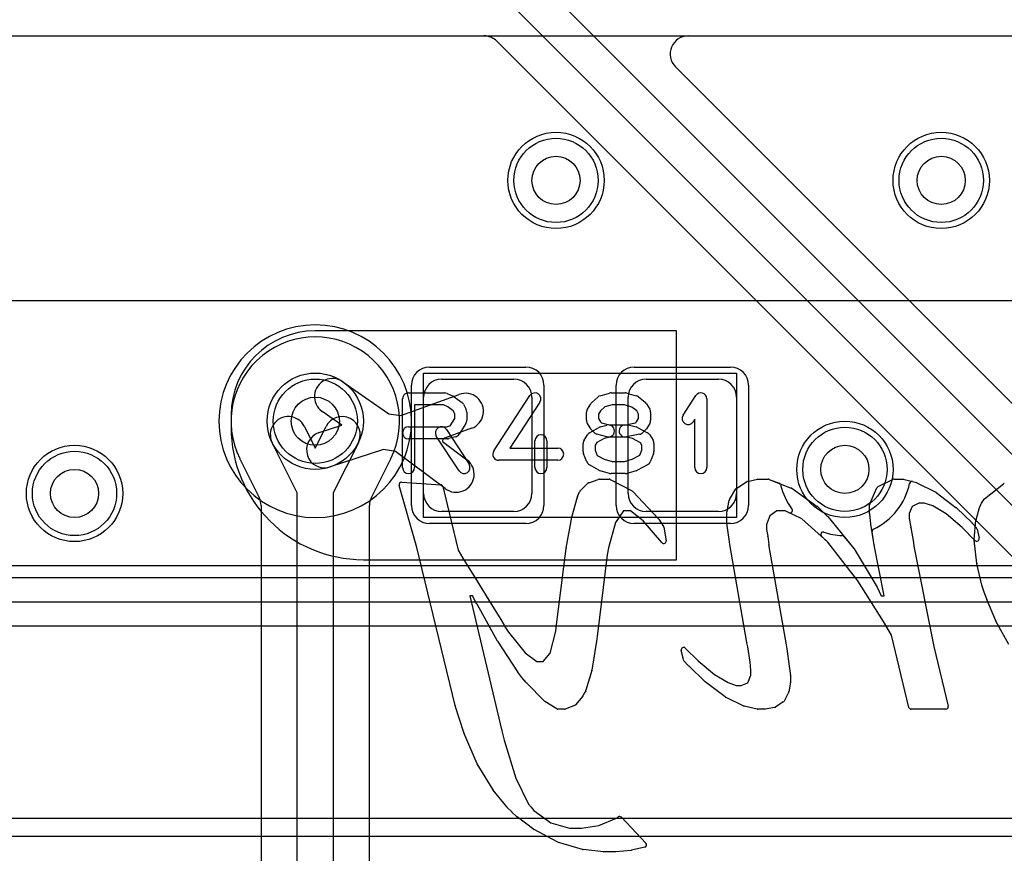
# Model space of a CAD drawing. Extents: x 0 to 21, y -0.5 to 20.
# Tile 6 of 15: x 8.7 to 12.8, y 12.2 to 15.7. Entities that reach past the tile are written whole.
import ezdxf

# ---------------------------------------------------------------- set-up
doc = ezdxf.new("R2010")
doc.units = 0
for name, color, linetype in [('Hole', 1, 'CONTINUOUS'), ('L1', 3, 'CONTINUOUS'), ('L2', 3, 'CONTINUOUS'), ('L3', 3, 'CONTINUOUS'), ('L4', 3, 'CONTINUOUS'), ('MetalMask-A', 176, 'CONTINUOUS'), ('PartsArea-A', 111, 'CONTINUOUS'), ('PartsArea-B', 111, 'CONTINUOUS'), ('PartsSilk-A', 221, 'CONTINUOUS'), ('PartsSilk-B', 221, 'CONTINUOUS'), ('Resist-A', 2, 'CONTINUOUS'), ('Resist-B', 2, 'CONTINUOUS'), ('Silk-A', 140, 'CONTINUOUS'), ('Silk-B', 140, 'CONTINUOUS')]:
    doc.layers.add(name, color=color, linetype=linetype)

msp = doc.modelspace()

# ---------------------------------------------------------------- linework, layer by layer
at = {"layer": 'Hole'}
for centre in [(10.9, 15), (12.5, 15), (9.9, 14), (12.1, 13.8), (8.9, 13.7)]:
    msp.add_circle(centre, 0.1, dxfattribs=at)
at = {"layer": 'L1'}
for p, q in [((10.81542, 15.84064), (13.60303, 13.05303)), ((13.49697, 12.94697), (10.70936, 15.73458)), ((1.175, 15.6), (10.60067, 15.6)), ((11.44933, 15.6), (18.825, 15.6)), ((10.65426, 15.57748), (13.39087, 12.84087)), ((12.83152, 14.03675), (11.3963, 15.47197)), ((11.4, 14.37504), (9.89996, 14.37504)), ((11.4, 13.42496), (11.4, 14.37504)), ((10.01455, 14.16395), (10.20545, 14.03056)), ((10.425, 14.175), (10.725, 14.175)), ((11.275, 14.175), (11.575, 14.175)), ((10.25561, 14.02314), (10.49801, 14.11141)), ((10.35, 13.7), (10.35, 14.1)), ((10.8, 14.1), (10.8, 13.7)), ((11.2, 13.7), (11.2, 14.1)), ((11.65, 14.1), (11.65, 13.7)), ((10.01079, 13.98359), (9.92863, 14.04099)), ((10.20545, 14.03056), (10.25561, 14.02314)), ((9.54996, 14.02504), (9.54996, 13.97496)), ((9.91552, 13.95247), (10.01079, 13.98359)), ((10.54933, 13.97047), (10.43015, 13.92707)), ((10.43015, 13.92707), (10.42852, 13.91608)), ((10.42852, 13.91608), (10.53, 13.83999)), ((10.18345, 13.88219), (9.9621, 13.80989)), ((10.23362, 13.87476), (10.18345, 13.88219)), ((10.44002, 13.71999), (10.23362, 13.87476)), ((10.725, 13.625), (10.425, 13.625)), ((11.575, 13.625), (11.275, 13.625)), ((10.09996, 13.42496), (11.4, 13.42496)), ((16.76268, 12.27504), (3.2728, 12.27504))]:
    msp.add_line(p, q, dxfattribs=at)
for centre in [(10.9, 15), (12.5, 15), (9.9, 14), (12.1, 13.8), (8.9, 13.7)]:
    msp.add_circle(centre, 0.2, dxfattribs=at)
for centre, radius, start, end in [((10.60067, 15.525), 0.075, 45.0054, 90), ((11.44933, 15.525), 0.075, 90, -135), ((10.60125, 15.52447), 0.07497, 45, 45.60525), ((9.89996, 14.02504), 0.35, 90, 180), ((9.97159, 14.10247), 0.075, 55.05554, -124.94219), ((10.425, 14.1), 0.075, 90, 180), ((10.725, 14.1), 0.075, 0, 90), ((11.275, 14.1), 0.075, 90, 180), ((11.575, 14.1), 0.075, 0, 90), ((10.52367, 14.04094), 0.075, -69.99209, 110.00961), ((10.09996, 13.97496), 0.55, 180, -90), ((9.93881, 13.88118), 0.075, 108.09189, -71.91145), ((10.48501, 13.77999), 0.075, -126.86379, 53.13631), ((10.425, 13.7), 0.075, 180, -90), ((10.725, 13.7), 0.075, -90, 0), ((11.275, 13.7), 0.075, 180, -90), ((11.575, 13.7), 0.075, -90, 0)]:
    msp.add_arc(centre, radius, start, end, dxfattribs=at)
at = {"layer": 'L2'}
for p, q in [((4.75001, 15.6), (16.15188, 15.6)), ((16.3, 13.40004), (6.575, 13.40004)), ((6.575, 13.25), (16.3, 13.25)), ((16.3, 12.35), (6.575, 12.35))]:
    msp.add_line(p, q, dxfattribs=at)
for centre in [(10.9, 15), (12.5, 15), (12.1, 13.8), (8.9, 13.7)]:
    msp.add_circle(centre, 0.2, dxfattribs=at)
for start, end in [(90, -90), (-90, 90)]:
    msp.add_arc((9.9, 14), 0.40004, start, end, dxfattribs=at)
at = {"layer": 'L3'}
msp.add_line((1.17497, 15.6), (18.82503, 15.6), dxfattribs=at)
for centre in [(10.9, 15), (12.5, 15), (12.1, 13.8), (8.9, 13.7)]:
    msp.add_circle(centre, 0.2, dxfattribs=at)
for start, end in [(90, -90), (-90, 90)]:
    msp.add_arc((9.9, 14), 0.40004, start, end, dxfattribs=at)
at = {"layer": 'L4'}
for p, q in [((1.17497, 15.59996), (14.1913, 15.59996)), ((9.85526, 13.97767), (9.9, 13.888)), ((9.9, 13.888), (9.94474, 13.97767)), ((9.825, 13.70234), (9.72104, 13.91071)), ((10.07896, 13.91071), (9.975, 13.70234)), ((9.58823, 13.84083), (9.66707, 13.6828)), ((10.13293, 13.68279), (10.21322, 13.84372)), ((9.825, 10.15807), (9.825, 13.70234)), ((9.975, 13.70234), (9.975, 10.15807)), ((9.67496, 13.64932), (9.67496, 6.59615)), ((10.12504, 6.59615), (10.12504, 13.64932))]:
    msp.add_line(p, q, dxfattribs=at)
for centre in [(10.9, 15), (12.5, 15), (9.9, 14), (12.1, 13.8), (8.9, 13.7)]:
    msp.add_circle(centre, 0.2, dxfattribs=at)
for centre, radius, start, end in [((9.9, 14.00001), 0.35005, -26.34984, -153.63552), ((9.78815, 13.94419), 0.075, 26.5138, -153.48404), ((10.01185, 13.94419), 0.075, -26.5138, 153.48404), ((9.51919, 13.81127), 0.07497, 26.30188, 26.36339), ((9.78817, 13.9442), 0.22506, -153.7025, -153.6877), ((9.9, 14), 0.35004, -153.61429, -153.04698), ((9.52115, 13.80736), 0.07497, 26.5172, 26.95125), ((10.01185, 13.9442), 0.22505, -26.51837, -26.27927), ((10.28086, 13.81137), 0.07497, 153.6537, 153.72206), ((9.59999, 13.64933), 0.07497, -0.00764, 26.5172), ((10.20001, 13.64932), 0.07497, 153.4828, 180)]:
    msp.add_arc(centre, radius, start, end, dxfattribs=at)
at = {"layer": 'MetalMask-A'}
for p, q in [((10.425, 14.175), (10.725, 14.175)), ((11.275, 14.175), (11.575, 14.175)), ((10.35, 13.7), (10.35, 14.1)), ((10.8, 14.1), (10.8, 13.7)), ((11.2, 13.7), (11.2, 14.1)), ((11.65, 14.1), (11.65, 13.7)), ((10.725, 13.625), (10.425, 13.625)), ((11.575, 13.625), (11.275, 13.625))]:
    msp.add_line(p, q, dxfattribs=at)
for centre, start, end in [((10.425, 14.1), 90, 180), ((10.725, 14.1), 0, 90), ((11.275, 14.1), 90, 180), ((11.575, 14.1), 0, 90), ((10.425, 13.7), 180, -90), ((10.725, 13.7), -90, 0), ((11.275, 13.7), 180, -90), ((11.575, 13.7), -90, 0)]:
    msp.add_arc(centre, 0.075, start, end, dxfattribs=at)
at = {"layer": 'PartsArea-A'}
for p, q in [((20, 14.5), (0, 14.5)), ((10.35, 13.6), (10.35, 14.2)), ((10.35, 14.2), (11.65, 14.2)), ((11.65, 14.2), (11.65, 13.6)), ((11.65, 13.6), (10.35, 13.6)), ((0.85, 13.25), (13.15, 13.25))]:
    msp.add_line(p, q, dxfattribs=at)
at = {"layer": 'PartsArea-B'}
msp.add_line((20, 14.5), (0, 14.5), dxfattribs=at)
at = {"layer": 'PartsSilk-A'}
for p, q in [((10.2875, 14.11759), (10.4375, 14.11759)), ((10.44765, 14.11544), (10.47265, 14.10433)), ((11.08341, 14.10552), (11.1223, 14.11663)), ((11.12917, 14.11759), (11.1875, 14.11759)), ((11.19437, 14.11663), (11.23326, 14.10552)), ((10.2625, 13.80741), (10.2625, 14.09259)), ((10.4772, 14.1017), (10.50776, 14.07948)), ((10.51542, 14.07044), (10.52653, 14.04822)), ((10.64157, 13.87663), (10.79157, 14.10626)), ((10.83343, 14.07892), (10.70869, 13.88796)), ((11.03019, 14.05029), (11.04408, 14.07251)), ((11.04867, 14.07795), (11.07367, 14.10017)), ((11.24201, 14.101), (11.26979, 14.07878)), ((11.27537, 14.07251), (11.28926, 14.05029)), ((11.42763, 14.0247), (11.48041, 14.10618)), ((11.52639, 14.09259), (11.52639, 13.80741)), ((10.4322, 14.06759), (10.3125, 14.06759)), ((10.3125, 14.06759), (10.3125, 13.80741)), ((10.44993, 14.05971), (10.4322, 14.06759)), ((10.47343, 14.04263), (10.44993, 14.05971)), ((10.47917, 14.03114), (10.47343, 14.04263)), ((10.47917, 14.01087), (10.47917, 14.03114)), ((10.52917, 14.03704), (10.52917, 14.0037)), ((11.02639, 14.0037), (11.02639, 14.03704)), ((11.08457, 14.04296), (11.07639, 14.02987)), ((11.07639, 14.02987), (11.07639, 14.01087)), ((11.10263, 14.05901), (11.08457, 14.04296)), ((11.13267, 14.06759), (11.10263, 14.05901)), ((11.184, 14.06759), (11.13267, 14.06759)), ((11.2147, 14.05882), (11.184, 14.06759)), ((11.23523, 14.0424), (11.2147, 14.05882)), ((11.24306, 14.02987), (11.23523, 14.0424)), ((11.24306, 14.01087), (11.24306, 14.02987)), ((11.29306, 14.03704), (11.29306, 14.0037)), ((10.46042, 13.98087), (10.47917, 14.01087)), ((10.52537, 13.99045), (10.49759, 13.94601)), ((11.04408, 13.96823), (11.03019, 13.99045)), ((11.07639, 14.01087), (11.08497, 13.99715)), ((11.08497, 13.99715), (11.08932, 13.9928)), ((11.08932, 13.9928), (11.12134, 13.98426)), ((11.1826, 13.98377), (11.23074, 13.9934)), ((11.23074, 13.9934), (11.23448, 13.99715)), ((11.23448, 13.99715), (11.24306, 14.01087)), ((11.28926, 13.99045), (11.27537, 13.96823)), ((11.47639, 14.00801), (11.46959, 13.99752)), ((11.47639, 13.80741), (11.47639, 14.00801)), ((10.2875, 13.97685), (10.44533, 13.97685)), ((10.44453, 13.96553), (10.53898, 13.82109)), ((10.44533, 13.97685), (10.46042, 13.98087)), ((11.03899, 13.95134), (11.07788, 13.97356)), ((11.05871, 13.95269), (11.0476, 13.9638)), ((11.08384, 13.97601), (11.11162, 13.98342)), ((11.12134, 13.98426), (11.19861, 13.98426)), ((11.20505, 13.98342), (11.23283, 13.97601)), ((11.23815, 13.97391), (11.27982, 13.95169)), ((11.27185, 13.9638), (11.26074, 13.95269)), ((10.44861, 13.92685), (10.2875, 13.92685)), ((10.49714, 13.79373), (10.40269, 13.93817)), ((10.48283, 13.9351), (10.45505, 13.92769)), ((10.8125, 13.80741), (10.8125, 13.91852)), ((10.8625, 13.91852), (10.8625, 13.80741)), ((11.0125, 13.87407), (11.0125, 13.90741)), ((11.0163, 13.92066), (11.03019, 13.94288)), ((11.06925, 13.91104), (11.0625, 13.90024)), ((11.09986, 13.92853), (11.06925, 13.91104)), ((11.11162, 13.9351), (11.06995, 13.94621)), ((11.1245, 13.9351), (11.09986, 13.92853)), ((11.19533, 13.93426), (11.11806, 13.93426)), ((11.24796, 13.94586), (11.1924, 13.93475)), ((11.21717, 13.92844), (11.19533, 13.93426)), ((11.2504, 13.91072), (11.21717, 13.92844)), ((11.25694, 13.90024), (11.2504, 13.91072)), ((11.28926, 13.94287), (11.30314, 13.92065)), ((11.30694, 13.90741), (11.30694, 13.87407)), ((10.70869, 13.88796), (10.90694, 13.88796)), ((11.0625, 13.90024), (11.0625, 13.87907)), ((11.0625, 13.87907), (11.07119, 13.85822)), ((11.24842, 13.8586), (11.25694, 13.87907)), ((11.25694, 13.87907), (11.25694, 13.90024)), ((10.90694, 13.83796), (10.6625, 13.83796)), ((11.02831, 13.83112), (11.01442, 13.86445)), ((11.07119, 13.85822), (11.10006, 13.84173)), ((11.10006, 13.84173), (11.13267, 13.83241)), ((11.13267, 13.83241), (11.184, 13.83241)), ((11.184, 13.83241), (11.21697, 13.84183)), ((11.21697, 13.84183), (11.24842, 13.8586)), ((11.30502, 13.86446), (11.29114, 13.83113)), ((11.07788, 13.79681), (11.03899, 13.81903)), ((11.1223, 13.78337), (11.08341, 13.79448)), ((11.23326, 13.79448), (11.19437, 13.78337)), ((11.27982, 13.81868), (11.23815, 13.79646)), ((11.1875, 13.78241), (11.12917, 13.78241)), ((0.85, 13.3516), (13.15, 13.3516)), ((13.0484, 13.1484), (0.9516, 13.1484))]:
    msp.add_line(p, q, dxfattribs=at)
for centre, start, end in [((10.2875, 14.09259), 90, 180), ((10.4375, 14.09259), 66.04914, 90), ((10.8125, 14.09259), -33.14974, 146.84644), ((11.12917, 14.09259), 90, 105.94854), ((11.1875, 14.09259), 74.05146, 90), ((11.50139, 14.09259), 0, 147.06619), ((10.4625, 14.08148), 53.98274, 66.03964), ((10.49306, 14.05926), 26.56505, 53.97932), ((11.06528, 14.05926), 131.62783, 147.99462), ((11.09028, 14.08148), 105.94854, 131.62783), ((11.22639, 14.08148), 51.33303, 74.05146), ((11.25417, 14.05926), 32.00538, 51.33303), ((10.50417, 14.03704), 0, 26.56505), ((11.05139, 14.03704), 147.99462, 180), ((11.26806, 14.03704), 0, 32.00538), ((10.50417, 14.0037), -32.00538, 0), ((11.05139, 14.0037), 180, -147.99462), ((11.26806, 14.0037), -32.00538, 0), ((11.44861, 14.01111), 147.06646, -32.93381), ((10.2875, 13.95185), 90, -90), ((10.42361, 13.95185), 33.18146, -146.81914), ((11.05139, 13.92963), 119.73351, 147.98998), ((11.06528, 13.98148), -147.99462, -135), ((11.07639, 13.97037), -135, -104.92551), ((11.09028, 13.95185), 104.92551, 119.74171), ((11.11806, 13.95926), -75.07449, 104.93527), ((11.1875, 13.95926), 101.30544, -78.69205), ((11.19861, 13.95926), 75.07449, 90), ((11.22639, 13.95185), 61.9383, 75.06473), ((11.24306, 13.97037), -78.69456, -45), ((11.25417, 13.98148), -45, -32.00538), ((11.26806, 13.92963), 31.98594, 61.9318), ((10.44861, 13.95185), -90, -75.06473), ((10.47639, 13.95926), -75.07449, -32.01002), ((10.8375, 13.91852), 0, 180), ((11.0375, 13.90741), 147.99462, 180), ((11.11806, 13.95926), -104.92551, -90), ((11.28194, 13.90741), 0, 31.99147), ((10.6625, 13.86296), 146.85026, -90), ((10.90694, 13.86296), -90, 90), ((11.0375, 13.87407), 180, -157.37647), ((11.28194, 13.87407), -22.60576, 0), ((11.05139, 13.84074), -157.37309, -119.74171), ((11.26806, 13.84074), -61.9383, -22.60888), ((10.2875, 13.80741), 180, 0), ((10.51806, 13.80741), -146.81854, 33.18086), ((10.8375, 13.80741), 180, 0), ((11.09028, 13.81852), -119.73351, -105.94345), ((11.12917, 13.80741), -105.94854, -90), ((11.1875, 13.80741), -90, -74.05655), ((11.22639, 13.81852), -74.05146, -61.9318), ((11.50139, 13.80741), 180, 0)]:
    msp.add_arc(centre, 0.025, start, end, dxfattribs=at)
at = {"layer": 'PartsSilk-B'}
for p, q in [((10.25894, 13.74639), (10.42116, 13.73596)), ((10.99954, 13.70889), (11.03237, 13.7421)), ((11.03613, 13.74449), (11.07571, 13.75855)), ((11.07906, 13.75913), (11.12094, 13.75913)), ((11.12556, 13.758), (11.21655, 13.71054)), ((11.65048, 13.72247), (11.69158, 13.74876)), ((11.6949, 13.75012), (11.73634, 13.75891)), ((11.73841, 13.75913), (11.78176, 13.75913)), ((11.78542, 13.75844), (11.8771, 13.72242)), ((12.23761, 13.72873), (12.29822, 13.75813)), ((12.30258, 13.75913), (12.33999, 13.75913)), ((12.34237, 13.75884), (12.39679, 13.74553)), ((12.39889, 13.74476), (12.47773, 13.70528)), ((10.3215, 13.47563), (10.24868, 13.73369)), ((10.43024, 13.72832), (10.49384, 13.4638)), ((10.99362, 13.69768), (10.99761, 13.70613)), ((11.21922, 13.70852), (11.32574, 13.59514)), ((11.62092, 13.67519), (11.64729, 13.71919)), ((11.87921, 13.72128), (11.98512, 13.6464)), ((12.20362, 13.65699), (12.23281, 13.72374)), ((12.47932, 13.70428), (12.56222, 13.64088)), ((12.68047, 13.67832), (12.75854, 13.73963)), ((10.96633, 13.60212), (10.98923, 13.68635)), ((10.98957, 13.68737), (10.99335, 13.69705)), ((11.61023, 13.62495), (11.6197, 13.67202)), ((12.40719, 13.66033), (12.37978, 13.64556)), ((12.42852, 13.66033), (12.40719, 13.66033)), ((12.4648, 13.64905), (12.42852, 13.66033)), ((12.66731, 13.65949), (12.67832, 13.676)), ((11.18039, 13.6274), (11.14679, 13.57996)), ((11.20934, 13.6274), (11.18039, 13.6274)), ((11.26245, 13.58624), (11.20934, 13.6274)), ((11.61003, 13.57802), (11.61003, 13.62298)), ((11.81776, 13.6274), (11.78805, 13.60673)), ((11.85121, 13.6274), (11.81776, 13.6274)), ((11.92158, 13.59513), (11.85121, 13.6274)), ((11.98636, 13.64536), (12.00568, 13.62638)), ((12.00568, 13.62638), (12.02806, 13.60466)), ((12.20278, 13.61703), (12.20278, 13.65298)), ((12.37978, 13.64556), (12.36742, 13.6174)), ((12.52102, 13.61507), (12.4648, 13.64905)), ((12.56307, 13.64016), (12.62824, 13.57769)), ((12.64464, 13.59063), (12.65923, 13.64176)), ((12.65974, 13.64316), (12.66652, 13.65808)), ((10.94282, 13.47223), (10.96614, 13.60128)), ((11.14679, 13.57996), (11.1185, 13.47435)), ((11.33994, 13.49563), (11.26245, 13.58624)), ((11.32687, 13.59369), (11.34637, 13.56327)), ((11.78805, 13.60673), (11.77468, 13.57173)), ((12.02963, 13.49828), (11.92158, 13.59513)), ((12.02884, 13.60381), (12.13695, 13.47155)), ((12.20761, 13.57305), (12.20284, 13.61592)), ((12.36742, 13.6174), (12.36742, 13.5958)), ((12.36742, 13.5958), (12.37409, 13.55935)), ((12.58688, 13.55848), (12.52102, 13.61507)), ((12.637, 13.50827), (12.6443, 13.58879)), ((11.34781, 13.55957), (11.3574, 13.50383)), ((11.62024, 13.49976), (11.61012, 13.57672)), ((11.77468, 13.57173), (11.77468, 13.55051)), ((11.77468, 13.55051), (11.7799, 13.52193)), ((12.21872, 13.5029), (12.20767, 13.57259)), ((12.37411, 13.55923), (12.38492, 13.49595)), ((12.64008, 13.5047), (12.58688, 13.55848)), ((12.62875, 13.57717), (12.64702, 13.55691)), ((12.6494, 13.55215), (12.657, 13.51367)), ((11.62239, 13.48746), (11.6203, 13.49932)), ((11.77999, 13.52128), (11.78393, 13.48739)), ((12.15311, 13.33684), (12.02963, 13.49828)), ((12.22182, 13.48595), (12.21876, 13.50267)), ((12.64727, 13.40916), (12.63701, 13.50631)), ((10.48146, 12.81877), (10.3215, 13.47563)), ((10.49384, 13.4638), (10.5134, 13.43163)), ((10.9384, 13.43912), (10.94275, 13.47177)), ((11.1185, 13.47435), (11.11284, 13.44526)), ((11.69232, 13.0807), (11.62239, 13.48746)), ((11.78395, 13.48524), (11.7834, 13.47976)), ((11.7834, 13.47976), (11.85547, 13.07171)), ((12.13778, 13.47037), (12.23335, 13.31145)), ((12.26244, 13.27547), (12.22184, 13.48586)), ((12.38496, 13.49565), (12.38696, 13.4813)), ((12.38696, 13.4813), (12.4698, 13.06401)), ((10.5134, 13.43163), (10.57246, 13.33529)), ((10.90239, 13.15455), (10.93839, 13.43906)), ((11.11284, 13.44526), (11.07168, 13.11654)), ((12.66896, 13.31974), (12.6475, 13.40784)), ((10.57246, 13.33529), (10.63185, 13.23912)), ((12.26014, 13.16845), (12.15311, 13.33684)), ((12.23385, 13.31051), (12.25011, 13.27547)), ((12.67868, 13.29049), (12.66919, 13.31895)), ((10.55302, 13.27547), (10.54171, 13.27547)), ((10.54171, 13.27547), (10.67496, 12.7136)), ((10.57166, 13.24024), (10.55302, 13.27547)), ((12.25011, 13.27547), (12.26244, 13.27547)), ((12.68942, 13.26031), (12.67874, 13.29029)), ((12.72713, 13.17096), (12.68963, 13.25978)), ((10.6573, 13.0866), (10.57177, 13.24005)), ((10.63186, 13.2391), (10.67023, 13.17661)), ((10.67034, 13.17644), (10.68415, 13.1529)), ((12.78047, 13.07263), (12.72755, 13.17008)), ((10.68493, 13.15122), (10.68577, 13.14889)), ((10.68577, 13.14889), (10.70197, 13.12447)), ((10.89919, 13.12743), (10.90238, 13.15446)), ((12.29333, 13.11083), (12.26014, 13.16845)), ((10.70197, 13.12447), (10.77234, 13.03854)), ((10.87614, 13.0374), (10.89919, 13.12743)), ((11.07168, 13.11651), (11.06788, 13.08693)), ((12.36557, 12.8118), (12.29333, 13.11083)), ((10.74072, 12.9589), (10.65766, 13.086)), ((11.06784, 13.08665), (11.04891, 12.9659)), ((11.42883, 13.01002), (11.42033, 13.04848)), ((11.43713, 13.05774), (11.49054, 13.00483)), ((11.69648, 13.06337), (11.69246, 13.08005)), ((11.70675, 12.9993), (11.69648, 13.06337)), ((11.85547, 13.07171), (11.85848, 13.05533)), ((11.85853, 13.05497), (11.86904, 12.98343)), ((12.4698, 13.06401), (12.52913, 12.81648)), ((10.77234, 13.03854), (10.82059, 13.00172)), ((10.84643, 13.00172), (10.87614, 13.0374)), ((10.82059, 13.00172), (10.84643, 13.00172)), ((11.45072, 12.9842), (11.43123, 13.00541)), ((11.51919, 12.91814), (11.45114, 12.98377)), ((11.49054, 13.00483), (11.5587, 12.94823)), ((11.70883, 12.96649), (11.70675, 12.9993)), ((11.70883, 12.94503), (11.70883, 12.96649)), ((11.86909, 12.98308), (11.87342, 12.94403)), ((10.75833, 12.9364), (10.74122, 12.9582)), ((10.77663, 12.91469), (10.75856, 12.93612)), ((11.04862, 12.9646), (11.02434, 12.88286)), ((11.5587, 12.94823), (11.61565, 12.91428)), ((11.69669, 12.91364), (11.70883, 12.94503)), ((11.87348, 12.94293), (11.87348, 12.91725)), ((10.85233, 12.83802), (10.77716, 12.91411)), ((11.60201, 12.85496), (11.52007, 12.91739)), ((11.61565, 12.91428), (11.64885, 12.90294)), ((11.64885, 12.90294), (11.66917, 12.90294)), ((11.66917, 12.90294), (11.69669, 12.91364)), ((11.87336, 12.91571), (11.86729, 12.87669)), ((11.01106, 12.85848), (10.98094, 12.82269)), ((11.01714, 12.87053), (11.01244, 12.86063)), ((11.02326, 12.88046), (11.01714, 12.87053)), ((11.67959, 12.81713), (11.60371, 12.85391)), ((11.86626, 12.87357), (11.84753, 12.83803)), ((10.51658, 12.70669), (10.48164, 12.81815)), ((10.90275, 12.80571), (10.85408, 12.83661)), ((10.93485, 12.80415), (10.90811, 12.80415)), ((10.97692, 12.81981), (10.93848, 12.80483)), ((11.73515, 12.80439), (11.68176, 12.81637)), ((11.76738, 12.80415), (11.73734, 12.80415)), ((11.80767, 12.8118), (11.76929, 12.80433)), ((11.84407, 12.83427), (11.81115, 12.8132)), ((12.51941, 12.80415), (12.37529, 12.80415)), ((10.57192, 12.57778), (10.51693, 12.70573)), ((10.67496, 12.7136), (10.68409, 12.6754)), ((10.68409, 12.6754), (10.73374, 12.51718)), ((10.63837, 12.46867), (10.57257, 12.57652)), ((10.73374, 12.51718), (10.78597, 12.4099)), ((10.69506, 12.39849), (10.63914, 12.46759)), ((10.71646, 12.37732), (10.69581, 12.39766)), ((10.78597, 12.4099), (10.79643, 12.39716)), ((10.79664, 12.39689), (10.80745, 12.38277)), ((10.73766, 12.35761), (10.71667, 12.37712)), ((10.80763, 12.30501), (10.73847, 12.35693)), ((10.80745, 12.38277), (10.87875, 12.33208)), ((11.07723, 12.32089), (11.15132, 12.35162)), ((11.15154, 12.35177), (11.15827, 12.3566)), ((11.17133, 12.35538), (11.2735, 12.24835)), ((10.87875, 12.33208), (10.95668, 12.3102)), ((11.00636, 12.3102), (11.07723, 12.32089)), ((10.90468, 12.25331), (10.80894, 12.30418)), ((10.95668, 12.3102), (11.00636, 12.3102)), ((11.01046, 12.22206), (10.90656, 12.25254)), ((11.26867, 12.23174), (11.21386, 12.21816)), ((11.09734, 12.21147), (11.01208, 12.22173)), ((11.14783, 12.2114), (11.09853, 12.2114)), ((11.21247, 12.21792), (11.14884, 12.21145))]:
    msp.add_line(p, q, dxfattribs=at)
for centre, radius, start, end in [((10.2583, 13.73641), 0.01, 86.33075, -164.21205), ((11.03948, 13.73507), 0.01, 109.57673, 135.32416), ((11.07906, 13.74913), 0.01, 90, 109.57673), ((11.12094, 13.74913), 0.01, 62.48694, 90), ((11.69697, 13.74034), 0.01, 101.95065, 122.62504), ((11.73841, 13.74913), 0.01, 90, 101.95065), ((11.78176, 13.74913), 0.01, 68.53894, 90), ((12.30258, 13.74913), 0.01, 90, 115.84761), ((12.33999, 13.74913), 0.01, 76.22786, 90), ((12.39441, 13.73582), 0.01, 63.3837, 76.22786), ((10.42052, 13.72598), 0.01, 13.53586, 86.33075), ((11.00665, 13.70186), 0.01, 135.32416, 154.71652), ((11.21193, 13.70167), 0.01, 43.21768, 62.48694), ((11.65587, 13.71405), 0.01, 122.62504, 149.07554), ((11.87344, 13.71311), 0.01, 54.76864, 68.53894), ((12.24197, 13.71973), 0.01, 115.84761, 156.3575), ((12.47325, 13.69634), 0.01, 52.60268, 63.3837), ((12.76472, 13.73177), 0.01, 105.31545, 128.14388), ((10.99888, 13.68373), 0.01, 158.64562, 164.81021), ((11.00266, 13.69341), 0.01, 154.71652, 158.64562), ((11.6295, 13.67005), 0.01, 149.07554, 168.63386), ((12.68664, 13.67045), 0.01, 128.09608, 146.29511), ((11.62003, 13.62298), 0.01, 168.63386, 180), ((11.97935, 13.63823), 0.01, 45.48623, 54.76864), ((12.21278, 13.65298), 0.01, 156.3575, 180), ((12.55615, 13.63294), 0.01, 46.21543, 52.60268), ((12.66885, 13.63902), 0.01, 155.56078, 164.07942), ((12.67562, 13.65394), 0.01, 146.26223, 155.55053), ((10.97598, 13.5995), 0.01, 164.81021, 169.7464), ((11.31845, 13.58829), 0.01, 32.67328, 43.21768), ((12.0211, 13.59748), 0.01, 39.27731, 45.89138), ((12.21278, 13.61703), 0.01, 180, -173.62818), ((12.65426, 13.58789), 0.01, 164.10181, 174.82333), ((11.33795, 13.55787), 0.01001, 9.78241, 32.67328), ((11.62003, 13.57802), 0.01, 180, -172.52658), ((12.21755, 13.57416), 0.01, -173.62818, -170.9708), ((12.36425, 13.55755), 0.01, 9.6695, 10.36632), ((12.62132, 13.57047), 0.01, 42.04255, 46.21543), ((12.63959, 13.55021), 0.01, 11.18633, 42.04255), ((11.34754, 13.50213), 0.01001, -139.46085, 9.78241), ((11.63015, 13.50106), 0.01, -172.52658, -169.98207), ((11.77006, 13.52013), 0.01, 6.60603, 10.36632), ((12.2286, 13.50447), 0.01, -170.9708, -169.63368), ((12.64695, 13.50736), 0.01, 174.77442, -173.97337), ((12.64719, 13.51173), 0.01, -135.32416, 11.18633), ((10.95266, 13.47045), 0.01, 169.7464, 172.41293), ((11.774, 13.48624), 0.01, -5.7391, 6.60603), ((12.12921, 13.46522), 0.01, 31.00307, 39.27731), ((12.23166, 13.48775), 0.01, -169.63368, -169.10582), ((12.37506, 13.49427), 0.01, 7.93555, 9.6695), ((10.94831, 13.4378), 0.01, 172.41293, 172.76127), ((12.65722, 13.41021), 0.01, -173.97601, -166.30909), ((12.22478, 13.3063), 0.01, 24.8992, 31.00307), ((12.67868, 13.32211), 0.01, -166.29711, -161.55909), ((12.68829, 13.29326), 0.01, -163.92083, -162.70256), ((12.69884, 13.26367), 0.01, -160.3693, -157.1103), ((10.5805, 13.24492), 0.01, -152.10273, -150.84519), ((10.62334, 13.23387), 0.01, 31.54367, 31.67132), ((10.66171, 13.17138), 0.01, 30.38424, 31.54367), ((12.73634, 13.17485), 0.01, -157.10241, -151.49751), ((10.67552, 13.14784), 0.01, 19.7579, 30.38424), ((10.91231, 13.15329), 0.01, 172.76127, 173.28012), ((11.06176, 13.11778), 0.01, -7.29556, -7.12502), ((10.66603, 13.09147), 0.01, -150.84519, -146.8344), ((11.05796, 13.0882), 0.01, -8.91604, -7.29556), ((11.43009, 13.05064), 0.01, 45.24312, -167.52093), ((11.70218, 13.08239), 0.01, -170.27403, -166.46414), ((11.84864, 13.05352), 0.01001, 8.34087, 10.42266), ((11.43859, 13.01218), 0.01, -167.52093, -137.391), ((11.03903, 12.96745), 0.01, -16.55114, -8.91604), ((11.45808, 12.99097), 0.01, -137.391, -133.94659), ((11.85915, 12.98198), 0.01, 6.31488, 8.34087), ((10.74909, 12.96437), 0.01, -146.8344, -141.90392), ((10.7662, 12.94257), 0.01, -141.90392, -139.82758), ((11.86348, 12.94293), 0.01, 0, 6.31488), ((10.78427, 12.92114), 0.01, -139.82758, -135.32416), ((11.52613, 12.92534), 0.01, -133.94659, -127.31697), ((11.86348, 12.91725), 0.01, -8.85943, 0), ((11.00341, 12.86492), 0.01, -40.09168, -25.4116), ((11.01475, 12.88571), 0.01, -31.67132, -16.55114), ((11.60807, 12.86291), 0.01, -127.31697, -115.84761), ((11.85741, 12.87823), 0.01, -27.76921, -8.85943), ((10.49118, 12.82114), 0.01, -166.29711, -162.59811), ((10.85944, 12.84505), 0.01, -135.32416, -122.41845), ((10.90811, 12.81415), 0.01, -122.41845, -90), ((10.93485, 12.81415), 0.01, -90, -68.71983), ((10.97329, 12.82913), 0.01, -68.71983, -40.09168), ((11.68395, 12.82613), 0.01, -115.84761, -102.64685), ((11.73734, 12.81415), 0.01, -102.64685, -90), ((11.76738, 12.81415), 0.01, -90, -78.99334), ((11.80576, 12.82162), 0.01, -78.99334, -57.37496), ((11.83868, 12.84269), 0.01, -57.37496, -27.76921), ((12.37529, 12.81415), 0.01, -166.40844, -90), ((12.51941, 12.81415), 0.01, -90, 13.48013), ((10.52612, 12.70968), 0.01, -162.59811, -156.74124), ((10.58111, 12.58173), 0.01, -156.74124, -148.61388), ((10.64691, 12.47388), 0.01, -148.61388, -141.00901), ((10.70283, 12.40478), 0.01, -141.00901, -134.5948), ((10.7887, 12.39081), 0.01, 37.44284, 39.40224), ((10.72348, 12.38444), 0.01, -134.5948, -132.9329), ((10.74447, 12.36493), 0.01, -132.9329, -126.8699), ((11.15715, 12.34349), 0.01, 124.11906, 125.6442), ((11.1641, 12.34848), 0.01, 43.66213, 125.6776), ((10.81363, 12.31301), 0.01, -126.8699, -117.97473), ((10.90937, 12.26214), 0.01, -117.97473, -106.31519), ((11.26627, 12.24145), 0.01, -76.11658, 43.66213), ((11.01327, 12.23166), 0.01, -106.31519, -96.83367), ((11.09853, 12.2214), 0.01, -96.83367, -90), ((11.14783, 12.2214), 0.01, -90, -84.2039), ((11.21146, 12.22787), 0.01, -84.2039, -76.11658)]:
    msp.add_arc(centre, radius, start, end, dxfattribs=at)
at = {"layer": 'Resist-A'}
for p, q in [((10.375, 14.225), (10.775, 14.225)), ((11.225, 14.225), (11.625, 14.225)), ((10.3, 13.65), (10.3, 14.15)), ((10.85, 14.15), (10.85, 13.65)), ((11.15, 13.65), (11.15, 14.15)), ((11.7, 14.15), (11.7, 13.65)), ((10.775, 13.575), (10.375, 13.575)), ((11.625, 13.575), (11.225, 13.575))]:
    msp.add_line(p, q, dxfattribs=at)
for centre in [(10.9, 15), (12.5, 15), (9.9, 14), (12.1, 13.8), (8.9, 13.7)]:
    msp.add_circle(centre, 0.175, dxfattribs=at)
for centre, start, end in [((10.375, 14.15), 90, 180), ((10.775, 14.15), 0, 90), ((11.225, 14.15), 90, 180), ((11.625, 14.15), 0, 90), ((10.375, 13.65), 180, -90), ((10.775, 13.65), -90, 0), ((11.225, 13.65), 180, -90), ((11.625, 13.65), -90, 0)]:
    msp.add_arc(centre, 0.075, start, end, dxfattribs=at)
at = {"layer": 'Resist-B'}
for centre in [(10.9, 15), (12.5, 15), (9.9, 14), (12.1, 13.8), (8.9, 13.7)]:
    msp.add_circle(centre, 0.175, dxfattribs=at)
at = {"layer": 'Silk-A'}
for p, q in [((0.85, 13.3516), (13.15, 13.3516)), ((13.0484, 13.1484), (0.9516, 13.1484))]:
    msp.add_line(p, q, dxfattribs=at)
at = {"layer": 'Silk-B'}
for p, q in [((10.25894, 13.74639), (10.42116, 13.73596)), ((10.99954, 13.70889), (11.03237, 13.7421)), ((11.03613, 13.74449), (11.07571, 13.75855)), ((11.07906, 13.75913), (11.12094, 13.75913)), ((11.12556, 13.758), (11.21655, 13.71054)), ((11.65048, 13.72247), (11.69158, 13.74876)), ((11.6949, 13.75012), (11.73634, 13.75891)), ((11.73841, 13.75913), (11.78176, 13.75913)), ((11.78542, 13.75844), (11.82667, 13.74223)), ((12.38093, 13.74941), (12.39679, 13.74553)), ((12.39889, 13.74476), (12.47773, 13.70528)), ((10.3215, 13.47563), (10.24868, 13.73369)), ((10.43024, 13.72832), (10.49384, 13.4638)), ((10.99362, 13.69768), (10.99761, 13.70613)), ((11.21922, 13.70852), (11.32574, 13.59514)), ((11.62092, 13.67519), (11.64729, 13.71919)), ((12.47932, 13.70428), (12.56222, 13.64088)), ((12.68047, 13.67832), (12.75854, 13.73963)), ((10.96633, 13.60212), (10.98923, 13.68635)), ((10.98957, 13.68737), (10.99335, 13.69705)), ((11.61023, 13.62495), (11.6197, 13.67202)), ((12.40719, 13.66033), (12.37978, 13.64556)), ((12.42852, 13.66033), (12.40719, 13.66033)), ((12.4648, 13.64905), (12.42852, 13.66033)), ((12.66731, 13.65949), (12.67832, 13.676)), ((11.18039, 13.6274), (11.14679, 13.57996)), ((11.20934, 13.6274), (11.18039, 13.6274)), ((11.26245, 13.58624), (11.20934, 13.6274)), ((11.61003, 13.57802), (11.61003, 13.62298)), ((11.81776, 13.6274), (11.78805, 13.60673)), ((11.85121, 13.6274), (11.81776, 13.6274)), ((11.86798, 13.61971), (11.85121, 13.6274)), ((12.37978, 13.64556), (12.36742, 13.6174)), ((12.52102, 13.61507), (12.4648, 13.64905)), ((12.56307, 13.64016), (12.62824, 13.57769)), ((12.64464, 13.59063), (12.65923, 13.64176)), ((12.65974, 13.64316), (12.66652, 13.65808)), ((10.94282, 13.47223), (10.96614, 13.60128)), ((11.14679, 13.57996), (11.1185, 13.47435)), ((11.33994, 13.49563), (11.26245, 13.58624)), ((11.32687, 13.59369), (11.34637, 13.56327)), ((11.78805, 13.60673), (11.77468, 13.57173)), ((12.36742, 13.6174), (12.36742, 13.5958)), ((12.36742, 13.5958), (12.37409, 13.55935)), ((12.58688, 13.55848), (12.52102, 13.61507)), ((12.637, 13.50827), (12.6443, 13.58879)), ((11.34781, 13.55957), (11.3574, 13.50383)), ((11.62024, 13.49976), (11.61012, 13.57672)), ((11.77468, 13.57173), (11.77468, 13.55051)), ((11.77468, 13.55051), (11.7799, 13.52193)), ((12.21872, 13.5029), (12.21266, 13.54112)), ((12.37411, 13.55923), (12.38492, 13.49595)), ((12.64008, 13.5047), (12.58688, 13.55848)), ((12.62875, 13.57717), (12.64702, 13.55691)), ((12.6494, 13.55215), (12.657, 13.51367)), ((11.62239, 13.48746), (11.6203, 13.49932)), ((11.77999, 13.52128), (11.78393, 13.48739)), ((12.02963, 13.49828), (12.00283, 13.5223)), ((12.15311, 13.33684), (12.02963, 13.49828)), ((12.09606, 13.52157), (12.13695, 13.47155)), ((12.22182, 13.48595), (12.21876, 13.50267)), ((12.64727, 13.40916), (12.63701, 13.50631)), ((10.48146, 12.81877), (10.3215, 13.47563)), ((10.49384, 13.4638), (10.5134, 13.43163)), ((10.9384, 13.43912), (10.94275, 13.47177)), ((11.1185, 13.47435), (11.11284, 13.44526)), ((11.69232, 13.0807), (11.62239, 13.48746)), ((11.78395, 13.48524), (11.7834, 13.47976)), ((11.7834, 13.47976), (11.85547, 13.07171)), ((12.13778, 13.47037), (12.23335, 13.31145)), ((12.26244, 13.27547), (12.22184, 13.48586)), ((12.38496, 13.49565), (12.38696, 13.4813)), ((12.38696, 13.4813), (12.4698, 13.06401)), ((10.5134, 13.43163), (10.57246, 13.33529)), ((10.90239, 13.15455), (10.93839, 13.43906)), ((11.11284, 13.44526), (11.07168, 13.11654)), ((12.66896, 13.31974), (12.6475, 13.40784)), ((10.57246, 13.33529), (10.63185, 13.23912)), ((12.26014, 13.16845), (12.15311, 13.33684)), ((12.23385, 13.31051), (12.25011, 13.27547)), ((12.67868, 13.29049), (12.66919, 13.31895)), ((10.55302, 13.27547), (10.54171, 13.27547)), ((10.54171, 13.27547), (10.67496, 12.7136)), ((10.57166, 13.24024), (10.55302, 13.27547)), ((12.25011, 13.27547), (12.26244, 13.27547)), ((12.68942, 13.26031), (12.67874, 13.29029)), ((12.72713, 13.17096), (12.68963, 13.25978)), ((10.6573, 13.0866), (10.57177, 13.24005)), ((10.63186, 13.2391), (10.67023, 13.17661)), ((10.67034, 13.17644), (10.68415, 13.1529)), ((12.78047, 13.07263), (12.72755, 13.17008)), ((10.68493, 13.15122), (10.68577, 13.14889)), ((10.68577, 13.14889), (10.70197, 13.12447)), ((10.89919, 13.12743), (10.90238, 13.15446)), ((12.29333, 13.11083), (12.26014, 13.16845)), ((10.70197, 13.12447), (10.77234, 13.03854)), ((10.87614, 13.0374), (10.89919, 13.12743)), ((11.07168, 13.11651), (11.06788, 13.08693)), ((12.36557, 12.8118), (12.29333, 13.11083)), ((10.74072, 12.9589), (10.65766, 13.086)), ((11.06784, 13.08665), (11.04891, 12.9659)), ((11.42883, 13.01002), (11.42033, 13.04848)), ((11.43713, 13.05774), (11.49054, 13.00483)), ((11.69648, 13.06337), (11.69246, 13.08005)), ((11.70675, 12.9993), (11.69648, 13.06337)), ((11.85547, 13.07171), (11.85848, 13.05533)), ((11.85853, 13.05497), (11.86904, 12.98343)), ((12.4698, 13.06401), (12.52913, 12.81648)), ((10.77234, 13.03854), (10.82059, 13.00172)), ((10.84643, 13.00172), (10.87614, 13.0374)), ((10.82059, 13.00172), (10.84643, 13.00172)), ((11.45072, 12.9842), (11.43123, 13.00541)), ((11.51919, 12.91814), (11.45114, 12.98377)), ((11.49054, 13.00483), (11.5587, 12.94823)), ((11.70883, 12.96649), (11.70675, 12.9993)), ((11.70883, 12.94503), (11.70883, 12.96649)), ((11.86909, 12.98308), (11.87342, 12.94403)), ((10.75833, 12.9364), (10.74122, 12.9582)), ((10.77663, 12.91469), (10.75856, 12.93612)), ((11.04862, 12.9646), (11.02434, 12.88286)), ((11.5587, 12.94823), (11.61565, 12.91428)), ((11.69669, 12.91364), (11.70883, 12.94503)), ((11.87348, 12.94293), (11.87348, 12.91725)), ((10.85233, 12.83802), (10.77716, 12.91411)), ((11.60201, 12.85496), (11.52007, 12.91739)), ((11.61565, 12.91428), (11.64885, 12.90294)), ((11.64885, 12.90294), (11.66917, 12.90294)), ((11.66917, 12.90294), (11.69669, 12.91364)), ((11.87336, 12.91571), (11.86729, 12.87669)), ((11.01106, 12.85848), (10.98094, 12.82269)), ((11.01714, 12.87053), (11.01244, 12.86063)), ((11.02326, 12.88046), (11.01714, 12.87053)), ((11.67959, 12.81713), (11.60371, 12.85391)), ((11.86626, 12.87357), (11.84753, 12.83803)), ((10.51658, 12.70669), (10.48164, 12.81815)), ((10.90275, 12.80571), (10.85408, 12.83661)), ((10.93485, 12.80415), (10.90811, 12.80415)), ((10.97692, 12.81981), (10.93848, 12.80483)), ((11.73515, 12.80439), (11.68176, 12.81637)), ((11.76738, 12.80415), (11.73734, 12.80415)), ((11.80767, 12.8118), (11.76929, 12.80433)), ((11.84407, 12.83427), (11.81115, 12.8132)), ((12.51941, 12.80415), (12.37529, 12.80415)), ((10.57192, 12.57778), (10.51693, 12.70573)), ((10.67496, 12.7136), (10.68409, 12.6754)), ((10.68409, 12.6754), (10.73374, 12.51718)), ((10.63837, 12.46867), (10.57257, 12.57652)), ((10.73374, 12.51718), (10.78597, 12.4099)), ((10.69506, 12.39849), (10.63914, 12.46759)), ((10.71646, 12.37732), (10.69581, 12.39766)), ((10.78597, 12.4099), (10.79643, 12.39716)), ((10.79664, 12.39689), (10.80745, 12.38277)), ((10.73766, 12.35761), (10.71667, 12.37712)), ((10.80763, 12.30501), (10.73847, 12.35693)), ((10.80745, 12.38277), (10.87875, 12.33208)), ((11.07723, 12.32089), (11.15132, 12.35162)), ((11.15154, 12.35177), (11.15827, 12.3566)), ((11.17133, 12.35538), (11.2735, 12.24835)), ((10.87875, 12.33208), (10.95668, 12.3102)), ((11.00636, 12.3102), (11.07723, 12.32089)), ((10.90468, 12.25331), (10.80894, 12.30418)), ((10.95668, 12.3102), (11.00636, 12.3102)), ((11.01046, 12.22206), (10.90656, 12.25254)), ((11.26867, 12.23174), (11.21386, 12.21816)), ((11.09734, 12.21147), (11.01208, 12.22173)), ((11.14783, 12.2114), (11.09853, 12.2114)), ((11.21247, 12.21792), (11.14884, 12.21145))]:
    msp.add_line(p, q, dxfattribs=at)
for centre, radius, start, end in [((10.2583, 13.73641), 0.01, 86.33075, -164.21205), ((11.03948, 13.73507), 0.01, 109.57673, 135.32416), ((11.07906, 13.74913), 0.01, 90, 109.57673), ((11.12094, 13.74913), 0.01, 62.48694, 90), ((11.69697, 13.74034), 0.01, 101.95065, 122.62504), ((11.73841, 13.74913), 0.01, 90, 101.95065), ((11.78176, 13.74913), 0.01, 68.53894, 90), ((11.82301, 13.73292), 0.01, 13.59156, 68.53894), ((12.37855, 13.7397), 0.01, 76.22786, 167.76928), ((12.39441, 13.73582), 0.01, 63.3837, 76.22786), ((10.42052, 13.72598), 0.01, 13.53586, 86.33075), ((11.00665, 13.70186), 0.01, 135.32416, 154.71652), ((11.21193, 13.70167), 0.01, 43.21768, 62.48694), ((11.65587, 13.71405), 0.01, 122.62504, 149.07554), ((12.1, 13.8), 0.275, -166.38571, -143.08093), ((12.1, 13.8), 0.275, -64.5345, -12.21423), ((12.47325, 13.69634), 0.01, 52.60268, 63.3837), ((12.76472, 13.73177), 0.01, 105.31545, 128.14388), ((10.99888, 13.68373), 0.01, 158.64562, 164.81021), ((11.00266, 13.69341), 0.01, 154.71652, 158.64562), ((11.6295, 13.67005), 0.01, 149.07554, 168.63386), ((12.68664, 13.67045), 0.01, 128.09608, 146.29511), ((11.62003, 13.62298), 0.01, 168.63386, 180), ((11.87215, 13.6288), 0.01, -114.6431, 36.95013), ((12.55615, 13.63294), 0.01, 46.21543, 52.60268), ((12.66885, 13.63902), 0.01, 155.56078, 164.07942), ((12.67562, 13.65394), 0.01, 146.26223, 155.55053), ((10.97598, 13.5995), 0.01, 164.81021, 169.7464), ((11.31845, 13.58829), 0.01, 32.67328, 43.21768), ((12.65426, 13.58789), 0.01, 164.10181, 174.82333), ((11.33795, 13.55787), 0.01001, 9.78241, 32.67328), ((11.62003, 13.57802), 0.01, 180, -172.52658), ((12.0095, 13.52975), 0.01, 71.45633, -131.83815), ((12.1, 13.8), 0.275, -108.51335, -92.34873), ((12.22254, 13.54269), 0.01, 115.46335, -170.9708), ((12.36425, 13.55755), 0.01, 9.6695, 10.36632), ((12.62132, 13.57047), 0.01, 42.04255, 46.21543), ((12.63959, 13.55021), 0.01, 11.18633, 42.04255), ((11.34754, 13.50213), 0.01001, -139.46085, 9.78241), ((11.63015, 13.50106), 0.01, -172.52658, -169.98207), ((11.77006, 13.52013), 0.01, 6.60603, 10.36632), ((12.08832, 13.51524), 0.01, 39.27731, 87.64984), ((12.2286, 13.50447), 0.01, -170.9708, -169.63368), ((12.64695, 13.50736), 0.01, 174.77442, -173.97337), ((12.64719, 13.51173), 0.01, -135.32416, 11.18633), ((10.95266, 13.47045), 0.01, 169.7464, 172.41293), ((11.774, 13.48624), 0.01, -5.7391, 6.60603), ((12.12921, 13.46522), 0.01, 31.00307, 39.27731), ((12.23166, 13.48775), 0.01, -169.63368, -169.10582), ((12.37506, 13.49427), 0.01, 7.93555, 9.6695), ((10.94831, 13.4378), 0.01, 172.41293, 172.76127), ((12.65722, 13.41021), 0.01, -173.97601, -166.30909), ((12.22478, 13.3063), 0.01, 24.8992, 31.00307), ((12.67868, 13.32211), 0.01, -166.29711, -161.55909), ((12.68829, 13.29326), 0.01, -163.92083, -162.70256), ((12.69884, 13.26367), 0.01, -160.3693, -157.1103), ((10.5805, 13.24492), 0.01, -152.10273, -150.84519), ((10.62334, 13.23387), 0.01, 31.54367, 31.67132), ((10.66171, 13.17138), 0.01, 30.38424, 31.54367), ((12.73634, 13.17485), 0.01, -157.10241, -151.49751), ((10.67552, 13.14784), 0.01, 19.7579, 30.38424), ((10.91231, 13.15329), 0.01, 172.76127, 173.28012), ((11.06176, 13.11778), 0.01, -7.29556, -7.12502), ((10.66603, 13.09147), 0.01, -150.84519, -146.8344), ((11.05796, 13.0882), 0.01, -8.91604, -7.29556), ((11.43009, 13.05064), 0.01, 45.24312, -167.52093), ((11.70218, 13.08239), 0.01, -170.27403, -166.46414), ((11.84863, 13.05352), 0.01001, 8.33256, 10.4123), ((11.43859, 13.01218), 0.01, -167.52093, -137.391), ((11.03903, 12.96745), 0.01, -16.55114, -8.91604), ((11.45808, 12.99097), 0.01, -137.391, -133.94659), ((11.85915, 12.98198), 0.01, 6.31488, 8.34087), ((10.74909, 12.96437), 0.01, -146.8344, -141.90392), ((10.7662, 12.94257), 0.01, -141.90392, -139.82758), ((11.86348, 12.94293), 0.01, 0, 6.31488), ((10.78427, 12.92114), 0.01, -139.82758, -135.32416), ((11.52613, 12.92534), 0.01, -133.94659, -127.31697), ((11.86348, 12.91725), 0.01, -8.85943, 0), ((11.00341, 12.86492), 0.01, -40.09168, -25.4116), ((11.01475, 12.88571), 0.01, -31.67132, -16.55114), ((11.60807, 12.86291), 0.01, -127.31697, -115.84761), ((11.85741, 12.87823), 0.01, -27.76921, -8.85943), ((10.49118, 12.82114), 0.01, -166.29711, -162.59811), ((10.85944, 12.84505), 0.01, -135.32416, -122.41845), ((10.90811, 12.81415), 0.01, -122.41845, -90), ((10.93485, 12.81415), 0.01, -90, -68.71983), ((10.97329, 12.82913), 0.01, -68.71983, -40.09168), ((11.68395, 12.82613), 0.01, -115.84761, -102.64685), ((11.73734, 12.81415), 0.01, -102.64685, -90), ((11.76738, 12.81415), 0.01, -90, -78.99334), ((11.80576, 12.82162), 0.01, -78.99334, -57.37496), ((11.83868, 12.84269), 0.01, -57.37496, -27.76921), ((12.37529, 12.81415), 0.01, -166.40844, -90), ((12.51941, 12.81415), 0.01, -90, 13.48013), ((10.52612, 12.70968), 0.01, -162.59811, -156.74124), ((10.58111, 12.58173), 0.01, -156.74124, -148.61388), ((10.64691, 12.47388), 0.01, -148.61388, -141.00901), ((10.70283, 12.40478), 0.01, -141.00901, -134.5948), ((10.7887, 12.39081), 0.01, 37.44284, 39.40224), ((10.72348, 12.38444), 0.01, -134.5948, -132.9329), ((10.74447, 12.36493), 0.01, -132.9329, -126.8699), ((11.15715, 12.34349), 0.01, 124.11906, 125.6442), ((11.1641, 12.34848), 0.01, 43.66213, 125.6776), ((10.81363, 12.31301), 0.01, -126.8699, -117.97473), ((10.90937, 12.26214), 0.01, -117.97473, -106.31519), ((11.26627, 12.24145), 0.01, -76.11658, 43.66213), ((11.01327, 12.23166), 0.01, -106.31519, -96.83367), ((11.09853, 12.2214), 0.01, -96.83367, -90), ((11.14783, 12.2214), 0.01, -90, -84.2039), ((11.21146, 12.22787), 0.01, -84.2039, -76.11658)]:
    msp.add_arc(centre, radius, start, end, dxfattribs=at)

doc.saveas('drawing.dxf')
